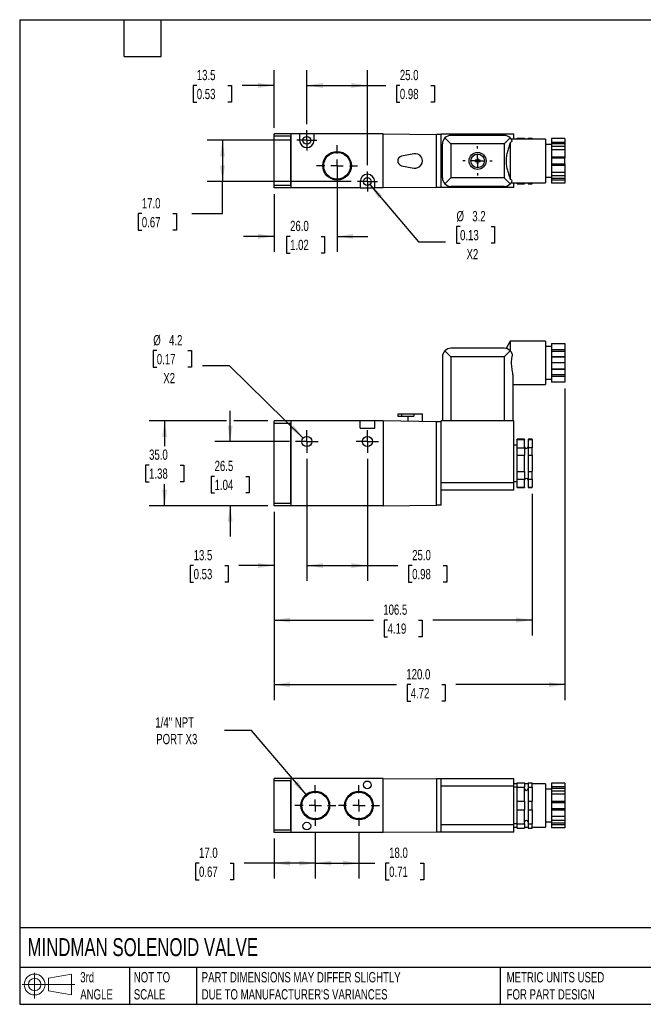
# Model space of a CAD drawing. Header units: millimetres. Extents: x 13 to 546, y 13 to 419.
# Tile 1 of 2: x 13 to 270, y 13 to 419. Entities that reach past the tile are written whole.
import ezdxf

# ---------------------------------------------------------------- set-up
doc = ezdxf.new("R2010")
doc.units = ezdxf.units.MM
doc.header["$LTSCALE"] = 2
doc.linetypes.add('SLD-Center', pattern=[19.05, 15.24, -1.27, 1.27, -1.27])
doc.linetypes.add('SLD-Solid', pattern=[0])
doc.layers.add('CENTER', color=40, linetype='SLD-Center')
doc.layers.add('SLD-DEFPOINTS', color=7, linetype='Continuous')
doc.layers.add('DIMENSIONS', color=140, linetype='SLD-Solid', lineweight=25)
doc.layers.add('TEXT', color=140, linetype='SLD-Solid', lineweight=25)
doc.styles.add('SLDTEXTSTYLE0', font='TXT', dxfattribs={"width": 0.7})
doc.dimstyles.new('SLDDIMSTYLE0', dxfattribs={"dimtxt": 4.316016, "dimasz": 6.604, "dimexe": 0, "dimexo": 0.0625, "dimgap": 1.079004, "dimtad": 0, "dimtih": 1, "dimtoh": 1, "dimdec": 1, "dimrnd": 1e-09, "dimzin": 12, "dimdsep": 46, "dimtxsty": 'SLDTEXTSTYLE0', "dimsah": 1, "dimcen": 0.09, "dimadec": 0, "dimazin": 3, "dimtfac": 1, "dimtdec": 1, "dimtmove": 0, "dimatfit": 0, "dimfxl": 0, "dimfrac": 2, "dimtolj": 1, "dimtzin": 12, "dimarcsym": 0})
doc.dimstyles.new('SLDDIMSTYLE1', dxfattribs={"dimtxt": 4.316016, "dimasz": 6.604, "dimexe": 0, "dimexo": 0.0625, "dimgap": 1.079004, "dimtad": 0, "dimtih": 1, "dimtoh": 1, "dimdec": 1, "dimrnd": 1e-09, "dimzin": 4, "dimdsep": 46, "dimtxsty": 'SLDTEXTSTYLE0', "dimsah": 1, "dimcen": 0.09, "dimadec": 0, "dimazin": 1, "dimtfac": 1, "dimtdec": 1, "dimtofl": 0, "dimtmove": 0, "dimatfit": 3, "dimfxl": 0, "dimfrac": 2, "dimtolj": 1, "dimtzin": 12, "dimarcsym": 0})
doc.dimstyles.new('SLDDIMSTYLE2', dxfattribs={"dimtxt": 4.316016, "dimasz": 6.604, "dimexe": 0, "dimexo": 0.0625, "dimgap": 1.079004, "dimtad": 0, "dimtih": 1, "dimtoh": 1, "dimdec": 1, "dimrnd": 1e-09, "dimzin": 12, "dimdsep": 46, "dimtxsty": 'SLDTEXTSTYLE0', "dimsah": 1, "dimcen": 0, "dimadec": 0, "dimazin": 3, "dimtfac": 1, "dimtdec": 1, "dimtofl": 0, "dimtmove": 0, "dimatfit": 3, "dimfxl": 0, "dimfrac": 2, "dimtolj": 1, "dimtzin": 12, "dimarcsym": 0})
doc.dimstyles.new('SLDDIMSTYLE3', dxfattribs={"dimtxt": 4.316016, "dimasz": 6.604, "dimexe": 0, "dimexo": 0.0625, "dimgap": 1.079004, "dimtad": 0, "dimtih": 1, "dimtoh": 1, "dimdec": 1, "dimrnd": 1e-09, "dimzin": 12, "dimdsep": 46, "dimtxsty": 'SLDTEXTSTYLE0', "dimsah": 1, "dimcen": 0.09, "dimadec": 0, "dimazin": 3, "dimtfac": 1, "dimtdec": 1, "dimtofl": 0, "dimtmove": 0, "dimatfit": 3, "dimfxl": 0, "dimfrac": 2, "dimtolj": 1, "dimtzin": 12, "dimarcsym": 0})
doc.dimstyles.new('SLDDIMSTYLE4', dxfattribs={"dimtxt": 4.316016, "dimasz": 6.604, "dimexe": 0, "dimexo": 0.0625, "dimgap": 1.079004, "dimtad": 0, "dimtih": 1, "dimtoh": 1, "dimdec": 1, "dimrnd": 1e-09, "dimzin": 4, "dimdsep": 46, "dimtxsty": 'SLDTEXTSTYLE0', "dimsah": 1, "dimcen": 0.09, "dimadec": 0, "dimazin": 1, "dimtfac": 1, "dimtdec": 1, "dimtmove": 0, "dimatfit": 0, "dimfxl": 0, "dimfrac": 2, "dimtolj": 1, "dimtzin": 12, "dimarcsym": 0})
doc.dimstyles.new('SLDDIMSTYLE5', dxfattribs={"dimtxt": 4.316016, "dimasz": 6.604, "dimexe": 0, "dimexo": 0.0625, "dimgap": 1.079004, "dimtad": 0, "dimtih": 1, "dimtoh": 1, "dimdec": 1, "dimrnd": 1e-09, "dimzin": 12, "dimdsep": 46, "dimtxsty": 'SLDTEXTSTYLE0', "dimsah": 1, "dimcen": 0, "dimadec": 0, "dimazin": 3, "dimtfac": 1, "dimtdec": 1, "dimtofl": 0, "dimtmove": 0, "dimatfit": 3, "dimfxl": 0, "dimfrac": 2, "dimtolj": 1, "dimtzin": 12, "dimarcsym": 0})

# ---------------------------------------------------------------- blocks, each defined once
blk = doc.blocks.new('Block11')
at = {"color": 7, "linetype": 'SLD-Solid', "lineweight": 18}
for p, q in [((5.18, 10.62), (5.18, 0)), ((10.96, 8.33), (20.35, 10.06)), ((10.96, 3.19), (10.96, 8.33)), ((20.35, 10.06), (20.35, 1.46)), ((0, 5.76), (21.75, 5.76)), ((10.96, 3.19), (20.35, 1.46))]:
    blk.add_line(p, q, dxfattribs=at)
for radius in [4.3, 2.57]:
    blk.add_circle((5.18, 5.76), radius, dxfattribs=at)
blk = doc.blocks.new('Block12')
at = {"layer": 'SLD-DEFPOINTS'}
blk.add_blockref('Block11', (0, 0), dxfattribs=at)
blk = doc.blocks.new('_D')
at = {"layer": 'DIMENSIONS'}
for p, q in [((131.23, 237.79), (131.23, 187.45)), ((117.73, 215.93), (117.73, 187.45)), ((84.5, 193.8), (83.05, 193.8)), ((83.05, 193.8), (83.05, 186.94)), ((97.32, 193.8), (98.77, 193.8)), ((98.77, 193.8), (98.77, 186.94)), ((117.73, 193.8), (103.17, 193.8)), ((131.23, 193.8), (143.93, 193.8)), ((83.05, 186.94), (84.5, 186.94)), ((98.77, 186.94), (97.32, 186.94))]:
    blk.add_line(p, q, dxfattribs=at)
for points in [[(117.73, 193.8), (111.13, 194.81), (111.13, 192.78)], [(131.23, 193.8), (137.84, 192.78), (137.84, 194.81)]]:
    blk.add_solid(points, dxfattribs=at)
at = {"layer": 'DIMENSIONS', "char_height": 4.233, "attachment_point": 1, "style": 'SLDTEXTSTYLE0'}
for s, insert in [('13.5', (84.5, 200.22)), ('0.53', (84.5, 192.4))]:
    blk.add_mtext(s, dxfattribs=dict(at, insert=insert))
blk = doc.blocks.new('_D_1')
at = {"layer": 'DIMENSIONS'}
for p, q in [((131.23, 237.79), (131.23, 187.45)), ((156.23, 237.79), (156.23, 187.45)), ((131.23, 193.8), (156.23, 193.8)), ((156.23, 193.8), (168.86, 193.8)), ((174.71, 193.8), (173.26, 193.8)), ((173.26, 193.8), (173.26, 186.94)), ((187.53, 193.8), (188.98, 193.8)), ((188.98, 193.8), (188.98, 186.94)), ((173.26, 186.94), (174.71, 186.94)), ((188.98, 186.94), (187.53, 186.94))]:
    blk.add_line(p, q, dxfattribs=at)
for points in [[(131.23, 193.8), (137.84, 192.78), (137.84, 194.81)], [(156.23, 193.8), (149.63, 194.81), (149.63, 192.78)]]:
    blk.add_solid(points, dxfattribs=at)
at = {"layer": 'DIMENSIONS', "char_height": 4.233, "attachment_point": 1, "style": 'SLDTEXTSTYLE0'}
for s, insert in [('25.0', (174.71, 200.22)), ('0.98', (174.71, 192.4))]:
    blk.add_mtext(s, dxfattribs=dict(at, insert=insert))
blk = doc.blocks.new('_D_2')
at = {"layer": 'DIMENSIONS'}
for p, q in [((69.31, 282.51), (67.86, 282.51)), ((67.86, 282.51), (67.86, 275.65)), ((82.13, 282.51), (83.58, 282.51)), ((83.58, 282.51), (83.58, 275.65)), ((67.86, 275.65), (69.31, 275.65)), ((83.58, 275.65), (82.13, 275.65)), ((99.32, 276.24), (88.21, 276.24)), ((129.73, 246.44), (99.32, 276.24))]:
    blk.add_line(p, q, dxfattribs=at)
blk.add_solid([(129.73, 246.44), (125.73, 251.79), (124.3, 250.33)], dxfattribs=at)
at = {"layer": 'DIMENSIONS', "char_height": 4.233, "attachment_point": 1, "style": 'SLDTEXTSTYLE0'}
for s, insert in [('%%c', (67.84, 288.93)), ('4.2', (74.36, 288.93)), ('0.17', (69.31, 281.1)), ('X2', (71.99, 273.28))]:
    blk.add_mtext(s, dxfattribs=dict(at, insert=insert))
blk = doc.blocks.new('_D_3')
at = {"layer": 'DIMENSIONS'}
for p, q in [((99.56, 244.97), (99.56, 257.67)), ((124.05, 244.97), (93.21, 244.97)), ((93.15, 230.61), (91.7, 230.61)), ((91.7, 230.61), (91.7, 223.75)), ((105.98, 230.61), (107.42, 230.61)), ((107.42, 230.61), (107.42, 223.75)), ((91.7, 223.75), (93.15, 223.75)), ((107.42, 223.75), (105.98, 223.75)), ((115.19, 218.47), (93.21, 218.47)), ((99.56, 218.47), (99.56, 205.77))]:
    blk.add_line(p, q, dxfattribs=at)
for points in [[(99.56, 244.97), (100.58, 251.57), (98.55, 251.57)], [(99.56, 218.47), (98.55, 211.86), (100.58, 211.86)]]:
    blk.add_solid(points, dxfattribs=at)
at = {"layer": 'DIMENSIONS', "char_height": 4.233, "attachment_point": 1, "style": 'SLDTEXTSTYLE0'}
for s, insert in [('26.5', (93.15, 237.04)), ('1.04', (93.15, 229.21))]:
    blk.add_mtext(s, dxfattribs=dict(at, insert=insert))
blk = doc.blocks.new('_D_4')
at = {"layer": 'DIMENSIONS'}
for p, q in [((237.73, 266.93), (237.73, 138.29)), ((117.73, 215.93), (117.73, 138.29)), ((117.73, 144.64), (168.25, 144.64)), ((174.1, 144.64), (172.65, 144.64)), ((172.65, 144.64), (172.65, 137.78)), ((186.92, 144.64), (188.37, 144.64)), ((188.37, 144.64), (188.37, 137.78)), ((237.73, 144.64), (192.77, 144.64)), ((172.65, 137.78), (174.1, 137.78)), ((188.37, 137.78), (186.92, 137.78))]:
    blk.add_line(p, q, dxfattribs=at)
for points in [[(117.73, 144.64), (124.34, 143.62), (124.34, 145.66)], [(237.73, 144.64), (231.13, 145.66), (231.13, 143.62)]]:
    blk.add_solid(points, dxfattribs=at)
at = {"layer": 'DIMENSIONS', "char_height": 4.233, "attachment_point": 1, "style": 'SLDTEXTSTYLE0'}
for s, insert in [('120.0', (172.3, 151.06)), ('4.72', (174.1, 143.24))]:
    blk.add_mtext(s, dxfattribs=dict(at, insert=insert))
blk = doc.blocks.new('_D_5')
at = {"layer": 'DIMENSIONS'}
for p, q in [((98.04, 253.47), (66.17, 253.47)), ((72.52, 253.47), (72.52, 243.09)), ((115.19, 253.47), (101.09, 253.47)), ((66.11, 235.26), (64.66, 235.26)), ((64.66, 235.26), (64.66, 228.4)), ((78.94, 235.26), (80.39, 235.26)), ((80.39, 235.26), (80.39, 228.4)), ((64.66, 228.4), (66.11, 228.4)), ((80.39, 228.4), (78.94, 228.4)), ((72.52, 218.47), (72.52, 227.44)), ((115.19, 218.47), (66.17, 218.47))]:
    blk.add_line(p, q, dxfattribs=at)
for points in [[(72.52, 253.47), (71.51, 246.86), (73.54, 246.86)], [(72.52, 218.47), (73.54, 225.07), (71.51, 225.07)]]:
    blk.add_solid(points, dxfattribs=at)
at = {"layer": 'DIMENSIONS', "char_height": 4.233, "attachment_point": 1, "style": 'SLDTEXTSTYLE0'}
for s, insert in [('35.0', (66.11, 241.69)), ('1.38', (66.11, 233.86))]:
    blk.add_mtext(s, dxfattribs=dict(at, insert=insert))
blk = doc.blocks.new('_D_6')
at = {"layer": 'DIMENSIONS'}
for p, q in [((224.23, 223.43), (224.23, 164.94)), ((117.73, 215.93), (117.73, 164.94)), ((117.73, 171.29), (158.72, 171.29)), ((164.57, 171.29), (163.12, 171.29)), ((163.12, 171.29), (163.12, 164.43)), ((177.39, 171.29), (178.84, 171.29)), ((178.84, 171.29), (178.84, 164.43)), ((224.23, 171.29), (183.24, 171.29)), ((163.12, 164.43), (164.57, 164.43)), ((178.84, 164.43), (177.39, 164.43))]:
    blk.add_line(p, q, dxfattribs=at)
for points in [[(117.73, 171.29), (124.34, 170.27), (124.34, 172.3)], [(224.23, 171.29), (217.63, 172.3), (217.63, 170.27)]]:
    blk.add_solid(points, dxfattribs=at)
at = {"layer": 'DIMENSIONS', "char_height": 4.233, "attachment_point": 1, "style": 'SLDTEXTSTYLE0'}
for s, insert in [('106.5', (162.77, 177.71)), ('4.19', (164.57, 169.89))]:
    blk.add_mtext(s, dxfattribs=dict(at, insert=insert))
blk = doc.blocks.new('SW_CENTERMARKSYMBOL_0')
at = {"layer": 'CENTER', "color": 0}
for p, q in [((0, 2.54), (0, 4.64)), ((-2.54, 0), (-4.64, 0)), ((0, 0), (-2.54, 0)), ((0, 0), (0, 2.54)), ((0, 0), (0, -2.54)), ((0, 0), (2.54, 0)), ((2.54, 0), (4.64, 0)), ((0, -2.54), (0, -4.64))]:
    blk.add_line(p, q, dxfattribs=at)
blk = doc.blocks.new('SW_CENTERMARKSYMBOL_1')
at = {"layer": 'CENTER', "color": 0}
for p, q in [((0, 2.54), (0, 4.64)), ((-2.54, 0), (-4.64, 0)), ((0, 0), (-2.54, 0)), ((0, 0), (0, 2.54)), ((0, 0), (0, -2.54)), ((0, 0), (2.54, 0)), ((2.54, 0), (4.64, 0)), ((0, -2.54), (0, -4.64))]:
    blk.add_line(p, q, dxfattribs=at)
blk = doc.blocks.new('_D_10')
at = {"layer": 'DIMENSIONS'}
for p, q in [((117.73, 374.5), (117.73, 398.31)), ((131.23, 375.99), (131.23, 398.31)), ((85.8, 391.96), (84.35, 391.96)), ((84.35, 391.96), (84.35, 385.1)), ((98.62, 391.96), (100.07, 391.96)), ((100.07, 391.96), (100.07, 385.1)), ((117.73, 391.96), (104.47, 391.96)), ((131.23, 391.96), (143.93, 391.96)), ((84.35, 385.1), (85.8, 385.1)), ((100.07, 385.1), (98.62, 385.1))]:
    blk.add_line(p, q, dxfattribs=at)
for points in [[(117.73, 391.96), (111.13, 392.97), (111.13, 390.94)], [(131.23, 391.96), (137.84, 390.94), (137.84, 392.97)]]:
    blk.add_solid(points, dxfattribs=at)
at = {"layer": 'DIMENSIONS', "char_height": 4.233, "attachment_point": 1, "style": 'SLDTEXTSTYLE0'}
for s, insert in [('13.5', (85.8, 398.38)), ('0.53', (85.8, 390.55))]:
    blk.add_mtext(s, dxfattribs=dict(at, insert=insert))
blk = doc.blocks.new('_D_11')
at = {"layer": 'DIMENSIONS'}
for p, q in [((131.23, 375.99), (131.23, 398.31)), ((156.23, 358.99), (156.23, 398.31)), ((131.23, 391.96), (156.23, 391.96)), ((156.23, 391.96), (163.78, 391.96)), ((169.63, 391.96), (168.18, 391.96)), ((168.18, 391.96), (168.18, 385.1)), ((182.46, 391.96), (183.9, 391.96)), ((183.9, 391.96), (183.9, 385.1)), ((168.18, 385.1), (169.63, 385.1)), ((183.9, 385.1), (182.46, 385.1))]:
    blk.add_line(p, q, dxfattribs=at)
for points in [[(131.23, 391.96), (137.84, 390.94), (137.84, 392.97)], [(156.23, 391.96), (149.63, 392.97), (149.63, 390.94)]]:
    blk.add_solid(points, dxfattribs=at)
at = {"layer": 'DIMENSIONS', "char_height": 4.233, "attachment_point": 1, "style": 'SLDTEXTSTYLE0'}
for s, insert in [('25.0', (169.63, 398.38)), ('0.98', (169.63, 390.55))]:
    blk.add_mtext(s, dxfattribs=dict(at, insert=insert))
blk = doc.blocks.new('_D_12')
at = {"layer": 'DIMENSIONS'}
for p, q in [((124.55, 369.31), (90.06, 369.31)), ((96.41, 369.31), (96.41, 352.31)), ((149.55, 352.31), (90.06, 352.31)), ((96.41, 339.04), (96.41, 352.31)), ((63.11, 339.04), (61.66, 339.04)), ((61.66, 339.04), (61.66, 332.18)), ((75.93, 339.04), (77.38, 339.04)), ((77.38, 339.04), (77.38, 332.18)), ((83.71, 339.04), (96.41, 339.04)), ((61.66, 332.18), (63.11, 332.18)), ((77.38, 332.18), (75.93, 332.18))]:
    blk.add_line(p, q, dxfattribs=at)
for points in [[(96.41, 369.31), (95.4, 362.7), (97.43, 362.7)], [(96.41, 352.31), (97.43, 358.91), (95.4, 358.91)]]:
    blk.add_solid(points, dxfattribs=at)
at = {"layer": 'DIMENSIONS', "char_height": 4.233, "attachment_point": 1, "style": 'SLDTEXTSTYLE0'}
for s, insert in [('17.0', (63.11, 345.46)), ('0.67', (63.11, 337.63))]:
    blk.add_mtext(s, dxfattribs=dict(at, insert=insert))
blk = doc.blocks.new('_D_13')
at = {"layer": 'DIMENSIONS'}
for p, q in [((157.27, 351.08), (177.29, 327.42)), ((194.48, 333.69), (193.03, 333.69)), ((193.03, 333.69), (193.03, 326.83)), ((207.31, 333.69), (208.75, 333.69)), ((208.75, 333.69), (208.75, 326.83)), ((177.29, 327.42), (188.41, 327.42)), ((193.03, 326.83), (194.48, 326.83)), ((208.75, 326.83), (207.31, 326.83))]:
    blk.add_line(p, q, dxfattribs=at)
blk.add_solid([(157.27, 351.08), (160.76, 345.39), (162.31, 346.7)], dxfattribs=at)
at = {"layer": 'DIMENSIONS', "char_height": 4.233, "attachment_point": 1, "style": 'SLDTEXTSTYLE0'}
for s, insert in [('%%c', (193.02, 340.12)), ('3.2', (199.53, 340.12)), ('0.13', (194.48, 332.29)), ('X2', (197.16, 324.46))]:
    blk.add_mtext(s, dxfattribs=dict(at, insert=insert))
blk = doc.blocks.new('_D_14')
at = {"layer": 'DIMENSIONS'}
for p, q in [((143.73, 356.27), (143.73, 323.31)), ((117.73, 347.12), (117.73, 323.31)), ((117.73, 329.66), (105.03, 329.66)), ((124.32, 329.66), (122.87, 329.66)), ((122.87, 329.66), (122.87, 322.8)), ((137.14, 329.66), (138.59, 329.66)), ((138.59, 329.66), (138.59, 322.8)), ((143.73, 329.66), (156.43, 329.66)), ((122.87, 322.8), (124.32, 322.8)), ((138.59, 322.8), (137.14, 322.8))]:
    blk.add_line(p, q, dxfattribs=at)
for points in [[(117.73, 329.66), (111.13, 330.67), (111.13, 328.64)], [(143.73, 329.66), (150.34, 328.64), (150.34, 330.67)]]:
    blk.add_solid(points, dxfattribs=at)
at = {"layer": 'DIMENSIONS', "char_height": 4.233, "attachment_point": 1, "style": 'SLDTEXTSTYLE0'}
for s, insert in [('26.0', (124.32, 336.08)), ('1.02', (124.32, 328.25))]:
    blk.add_mtext(s, dxfattribs=dict(at, insert=insert))
blk = doc.blocks.new('SW_CENTERMARKSYMBOL_4')
at = {"layer": 'CENTER', "color": 0}
for p, q in [((0, 5.08), (0, 6.04)), ((-5.08, 0), (-6.04, 0)), ((0, 0), (-2.54, 0)), ((0, 0), (0, 2.54)), ((0, 0), (0, -2.54)), ((0, 0), (2.54, 0)), ((5.08, 0), (6.04, 0)), ((0, -5.08), (0, -6.04))]:
    blk.add_line(p, q, dxfattribs=at)
blk = doc.blocks.new('SW_CENTERMARKSYMBOL_5')
at = {"layer": 'CENTER', "color": 0}
for p, q in [((0, 2.54), (0, 4.14)), ((-2.54, 0), (-4.14, 0)), ((0, 0), (-2.54, 0)), ((0, 0), (0, 2.54)), ((0, 0), (0, -2.54)), ((0, 0), (2.54, 0)), ((2.54, 0), (4.14, 0)), ((0, -2.54), (0, -4.14))]:
    blk.add_line(p, q, dxfattribs=at)
blk = doc.blocks.new('SW_CENTERMARKSYMBOL_6')
at = {"layer": 'CENTER', "color": 0}
for p, q in [((0, 2.54), (0, 4.14)), ((-2.54, 0), (-4.14, 0)), ((0, 0), (-2.54, 0)), ((0, 0), (0, 2.54)), ((0, 0), (0, -2.54)), ((0, 0), (2.54, 0)), ((2.54, 0), (4.14, 0)), ((0, -2.54), (0, -4.14))]:
    blk.add_line(p, q, dxfattribs=at)
blk = doc.blocks.new('SW_CENTERMARKSYMBOL_7')
at = {"layer": 'CENTER', "color": 0}
for p, q in [((0, 5.08), (0, 8.45)), ((-5.08, 0), (-8.45, 0)), ((0, 0), (-2.54, 0)), ((0, 0), (0, 2.54)), ((0, 0), (0, -2.54)), ((0, 0), (2.54, 0)), ((5.08, 0), (8.45, 0)), ((0, -5.08), (0, -8.45))]:
    blk.add_line(p, q, dxfattribs=at)
blk = doc.blocks.new('_D_15')
at = {"layer": 'DIMENSIONS'}
for p, q in [((134.73, 83.77), (134.73, 64.6)), ((117.73, 81.07), (117.73, 64.6)), ((86.72, 70.95), (85.27, 70.95)), ((85.27, 70.95), (85.27, 64.09)), ((99.55, 70.95), (101, 70.95)), ((101, 70.95), (101, 64.09)), ((117.73, 70.95), (105.4, 70.95)), ((134.73, 70.95), (117.73, 70.95)), ((85.27, 64.09), (86.72, 64.09)), ((101, 64.09), (99.55, 64.09))]:
    blk.add_line(p, q, dxfattribs=at)
for points in [[(117.73, 70.95), (124.34, 69.93), (124.34, 71.96)], [(134.73, 70.95), (128.13, 71.96), (128.13, 69.93)]]:
    blk.add_solid(points, dxfattribs=at)
at = {"layer": 'DIMENSIONS', "char_height": 4.233, "attachment_point": 1, "style": 'SLDTEXTSTYLE0'}
for s, insert in [('17.0', (86.72, 77.37)), ('0.67', (86.72, 69.54))]:
    blk.add_mtext(s, dxfattribs=dict(at, insert=insert))
blk = doc.blocks.new('_D_16')
at = {"layer": 'DIMENSIONS'}
for p, q in [((134.73, 83.77), (134.73, 64.6)), ((152.73, 83.77), (152.73, 64.6)), ((134.73, 70.95), (152.73, 70.95)), ((152.73, 70.95), (159.35, 70.95)), ((165.2, 70.95), (163.75, 70.95)), ((163.75, 70.95), (163.75, 64.09)), ((178.02, 70.95), (179.47, 70.95)), ((179.47, 70.95), (179.47, 64.09)), ((163.75, 64.09), (165.2, 64.09)), ((179.47, 64.09), (178.02, 64.09))]:
    blk.add_line(p, q, dxfattribs=at)
for points in [[(134.73, 70.95), (141.34, 69.93), (141.34, 71.96)], [(152.73, 70.95), (146.13, 71.96), (146.13, 69.93)]]:
    blk.add_solid(points, dxfattribs=at)
at = {"layer": 'DIMENSIONS', "char_height": 4.233, "attachment_point": 1, "style": 'SLDTEXTSTYLE0'}
for s, insert in [('18.0', (165.2, 77.37)), ('0.71', (165.2, 69.54))]:
    blk.add_mtext(s, dxfattribs=dict(at, insert=insert))
blk = doc.blocks.new('_D_17')
at = {"layer": 'DIMENSIONS'}
for p, q in [((108.42, 125.7), (97.31, 125.7)), ((130.9, 99.27), (108.42, 125.7))]:
    blk.add_line(p, q, dxfattribs=at)
blk.add_solid([(130.9, 99.27), (127.4, 104.96), (125.85, 103.64)], dxfattribs=at)
at = {"layer": 'DIMENSIONS', "char_height": 4.233, "attachment_point": 1, "style": 'SLDTEXTSTYLE0'}
for s, insert in [('1/4" NPT', (68.71, 131.16)), ('PORT X3', (69.07, 124.3))]:
    blk.add_mtext(s, dxfattribs=dict(at, insert=insert))
blk = doc.blocks.new('SW_CENTERMARKSYMBOL_8')
at = {"layer": 'CENTER', "color": 0}
for p, q in [((0, 5.08), (0, 8.45)), ((-5.08, 0), (-8.45, 0)), ((0, 0), (-2.54, 0)), ((0, 0), (0, 2.54)), ((0, 0), (0, -2.54)), ((0, 0), (2.54, 0)), ((5.08, 0), (8.45, 0)), ((0, -5.08), (0, -8.45))]:
    blk.add_line(p, q, dxfattribs=at)
blk = doc.blocks.new('SW_CENTERMARKSYMBOL_9')
at = {"layer": 'CENTER', "color": 0}
for p, q in [((0, 5.08), (0, 8.45)), ((-5.08, 0), (-8.45, 0)), ((0, 0), (-2.54, 0)), ((0, 0), (0, 2.54)), ((0, 0), (0, -2.54)), ((0, 0), (2.54, 0)), ((5.08, 0), (8.45, 0)), ((0, -5.08), (0, -8.45))]:
    blk.add_line(p, q, dxfattribs=at)

msp = doc.modelspace()

# ---------------------------------------------------------------- linework, layer by layer
for p, q in [((124.63, 371.96), (117.73, 371.96)), ((117.73, 370.96), (117.73, 371.96)), ((124.63, 370.96), (117.73, 370.96)), ((117.73, 350.66), (117.73, 370.96)), ((124.63, 371.96), (124.63, 371.91)), ((124.63, 371.91), (124.73, 371.91)), ((124.73, 371.27), (124.63, 371.27)), ((124.63, 371.27), (124.63, 370.96)), ((124.63, 350.66), (124.63, 370.96)), ((124.73, 349.66), (124.73, 371.96)), ((128.23, 371.96), (124.73, 371.96)), ((128.23, 371.96), (128.23, 369.31)), ((134.23, 371.96), (128.23, 371.96)), ((134.23, 369.31), (134.23, 371.96)), ((162.73, 371.96), (134.23, 371.96)), ((162.73, 349.66), (162.73, 371.96)), ((162.73, 371.96), (184.73, 371.76)), ((184.73, 349.86), (184.73, 371.76)), ((186.73, 371.76), (184.73, 371.76)), ((216.73, 371.81), (186.73, 371.81)), ((186.73, 349.81), (186.73, 371.81)), ((188.26, 370.28), (190.73, 367.81)), ((212.73, 371.31), (190.73, 371.31)), ((212.73, 367.81), (215.21, 370.28)), ((216.73, 369.81), (216.73, 371.81)), ((218.03, 370.22), (221.08, 370.22)), ((218.03, 369.81), (218.03, 370.22)), ((221.08, 370.22), (221.08, 369.81)), ((222.58, 370.22), (224.23, 370.22)), ((222.58, 370.22), (222.58, 369.81)), ((224.23, 369.81), (224.23, 370.22)), ((237.73, 370.04), (232.23, 370.04)), ((232.23, 370.04), (232.23, 368.61)), ((237.73, 370.04), (237.73, 368.61)), ((187.23, 353.81), (187.23, 367.81)), ((190.73, 367.81), (190.73, 353.81)), ((212.73, 367.81), (190.73, 367.81)), ((212.73, 367.81), (212.73, 353.81)), ((215.23, 368.32), (215.23, 353.29)), ((229.73, 369.81), (215.62, 369.81)), ((229.73, 369.81), (229.73, 351.81)), ((232.23, 367.56), (229.73, 367.56)), ((232.23, 368.61), (237.73, 368.61)), ((232.23, 368.61), (232.23, 367.93)), ((232.23, 367.93), (237.73, 367.93)), ((232.23, 367.93), (232.23, 366.86)), ((232.23, 366.86), (237.73, 366.86)), ((232.23, 366.86), (232.23, 365.42)), ((237.73, 368.61), (237.73, 367.93)), ((237.73, 367.93), (237.73, 366.86)), ((237.73, 366.86), (237.73, 365.42)), ((175.35, 363.75), (170.35, 362.77)), ((201.98, 361.81), (201.48, 361.81)), ((201.48, 361.81), (201.48, 361.06)), ((201.98, 361.06), (201.98, 361.81)), ((237.73, 365.42), (232.23, 365.42)), ((232.23, 365.42), (232.23, 362.56)), ((232.23, 362.56), (237.73, 362.56)), ((232.23, 362.56), (232.23, 362.06)), ((232.23, 362.06), (237.73, 362.06)), ((232.23, 362.06), (232.23, 359.56)), ((237.73, 365.42), (237.73, 362.56)), ((237.73, 362.56), (237.73, 362.06)), ((237.73, 359.56), (237.73, 362.06)), ((170.35, 358.84), (175.35, 357.86)), ((201.48, 361.06), (200.73, 361.06)), ((200.73, 361.06), (200.73, 360.56)), ((200.73, 360.56), (201.48, 360.56)), ((201.48, 360.56), (201.48, 359.81)), ((201.48, 359.81), (201.98, 359.81)), ((202.73, 361.06), (201.98, 361.06)), ((201.98, 359.81), (201.98, 360.56)), ((201.98, 360.56), (202.73, 360.56)), ((202.73, 360.56), (202.73, 361.06)), ((232.23, 359.56), (237.73, 359.56)), ((232.23, 359.56), (232.23, 359.06)), ((232.23, 359.06), (237.73, 359.06)), ((232.23, 359.06), (232.23, 356.19)), ((237.73, 359.56), (237.73, 359.06)), ((237.73, 359.06), (237.73, 356.19)), ((190.73, 353.81), (188.26, 351.33)), ((212.73, 353.81), (190.73, 353.81)), ((215.21, 351.33), (212.73, 353.81)), ((229.73, 354.06), (232.23, 354.06)), ((232.23, 356.19), (237.73, 356.19)), ((232.23, 356.19), (232.23, 354.75)), ((232.23, 354.75), (237.73, 354.75)), ((232.23, 354.75), (232.23, 353.68)), ((232.23, 353.68), (237.73, 353.68)), ((232.23, 353.68), (232.23, 353)), ((237.73, 356.19), (237.73, 354.75)), ((237.73, 354.75), (237.73, 353.68)), ((237.73, 353.68), (237.73, 353)), ((124.63, 350.66), (117.73, 350.66)), ((117.73, 349.66), (117.73, 350.66)), ((124.63, 349.66), (117.73, 349.66)), ((124.63, 350.66), (124.63, 350.34)), ((124.63, 350.34), (124.73, 350.34)), ((124.73, 349.71), (124.63, 349.71)), ((124.63, 349.71), (124.63, 349.66)), ((153.23, 349.66), (124.73, 349.66)), ((153.23, 352.31), (153.23, 349.66)), ((153.23, 349.66), (159.23, 349.66)), ((159.23, 349.66), (159.23, 352.31)), ((162.73, 349.66), (159.23, 349.66)), ((184.73, 349.86), (162.73, 349.66)), ((186.73, 349.86), (184.73, 349.86)), ((216.73, 349.81), (186.73, 349.81)), ((212.73, 350.31), (190.73, 350.31)), ((215.62, 351.81), (229.73, 351.81)), ((216.73, 349.81), (216.73, 351.81)), ((218.03, 351.39), (218.03, 351.81)), ((218.03, 351.39), (221.08, 351.39)), ((218.03, 351.39), (221.08, 351.39)), ((221.08, 351.81), (221.08, 351.39)), ((222.58, 351.81), (222.58, 351.39)), ((222.58, 351.39), (224.23, 351.39)), ((222.58, 351.39), (224.23, 351.39)), ((224.23, 351.39), (224.23, 351.81)), ((232.23, 353), (237.73, 353)), ((232.23, 353), (232.23, 351.57)), ((237.73, 351.57), (232.23, 351.57)), ((237.73, 353), (237.73, 351.57)), ((215.23, 286.47), (213.46, 283.4)), ((229.73, 286.47), (215.23, 286.47)), ((215.23, 286.47), (215.23, 282.42)), ((229.73, 286.47), (229.73, 268.47)), ((232.23, 285.47), (237.73, 285.47)), ((232.23, 285.47), (232.23, 282.98)), ((237.73, 285.47), (237.73, 282.98)), ((188.26, 282.44), (190.73, 279.97)), ((212.73, 283.47), (190.73, 283.47)), ((212.73, 279.97), (215.21, 282.44)), ((232.23, 284.22), (229.73, 284.22)), ((232.23, 282.98), (237.73, 282.98)), ((232.23, 282.98), (232.23, 282.3)), ((232.23, 282.3), (237.73, 282.3)), ((232.23, 282.3), (232.23, 280.14)), ((237.73, 282.98), (237.73, 282.3)), ((237.73, 282.3), (237.73, 280.14)), ((187.23, 279.97), (187.23, 253.47)), ((212.73, 279.97), (190.73, 279.97)), ((190.73, 279.97), (190.73, 253.47)), ((212.73, 279.97), (212.73, 253.47)), ((232.23, 280.14), (237.73, 280.14)), ((232.23, 280.14), (232.23, 279.95)), ((232.23, 279.95), (232.23, 277.47)), ((232.23, 279.95), (237.73, 279.95)), ((237.73, 277.47), (232.23, 277.47)), ((232.23, 277.47), (232.23, 274.98)), ((237.73, 280.14), (237.73, 279.95)), ((237.73, 279.95), (237.73, 277.47)), ((237.73, 277.47), (237.73, 274.98)), ((232.23, 274.98), (237.73, 274.98)), ((232.23, 274.98), (232.23, 274.8)), ((232.23, 274.8), (237.73, 274.8)), ((232.23, 274.8), (232.23, 272.64)), ((232.23, 272.64), (237.73, 272.64)), ((232.23, 272.64), (232.23, 271.95)), ((237.73, 274.98), (237.73, 274.8)), ((237.73, 274.8), (237.73, 272.64)), ((237.73, 272.64), (237.73, 271.95)), ((216.23, 271.81), (216.23, 253.47)), ((216.23, 268.47), (229.73, 268.47)), ((229.73, 270.72), (232.23, 270.72)), ((232.23, 271.95), (237.73, 271.95)), ((232.23, 271.95), (232.23, 269.47)), ((237.73, 269.47), (232.23, 269.47)), ((237.73, 271.95), (237.73, 269.47)), ((168.73, 256.47), (168.73, 255.47)), ((168.73, 256.47), (170.35, 256.47)), ((170.35, 256.47), (170.35, 255.47)), ((170.35, 256.47), (175.35, 256.47)), ((175.35, 256.47), (175.35, 255.47)), ((175.35, 256.47), (178.93, 256.47)), ((178.93, 253.25), (178.93, 256.47)), ((117.73, 252.47), (117.73, 253.47)), ((124.63, 253.47), (117.73, 253.47)), ((124.63, 252.47), (117.73, 252.47)), ((117.73, 219.47), (117.73, 252.47)), ((124.63, 253.47), (124.63, 253.42)), ((124.63, 253.42), (124.73, 253.42)), ((124.73, 252.78), (124.63, 252.78)), ((124.63, 252.78), (124.63, 252.47)), ((124.63, 219.47), (124.63, 252.47)), ((124.73, 218.47), (124.73, 253.47)), ((153.23, 253.47), (124.73, 253.47)), ((153.23, 250.47), (153.23, 253.47)), ((159.23, 253.47), (153.23, 253.47)), ((159.23, 250.47), (159.23, 253.47)), ((162.73, 253.47), (159.23, 253.47)), ((162.73, 253.47), (162.73, 218.47)), ((184.73, 253.17), (162.73, 253.47)), ((168.73, 255.47), (170.35, 255.47)), ((170.35, 255.47), (175.35, 255.47)), ((172.93, 255.47), (172.93, 253.33)), ((184.73, 218.77), (184.73, 253.17)), ((186.73, 253.17), (184.73, 253.17)), ((216.73, 253.47), (186.73, 253.47)), ((186.73, 227.97), (186.73, 253.47)), ((216.73, 227.97), (216.73, 253.47)), ((153.23, 250.47), (159.23, 250.47)), ((221.08, 245.97), (218.03, 245.97)), ((218.03, 245.81), (218.03, 245.97)), ((218.03, 245.81), (221.08, 245.81)), ((218.03, 242.44), (218.03, 245.81)), ((221.08, 245.97), (221.08, 245.81)), ((221.08, 242.44), (221.08, 245.81)), ((224.23, 245.97), (222.58, 245.97)), ((222.58, 245.97), (222.58, 245.81)), ((222.58, 245.81), (224.23, 245.81)), ((222.58, 245.81), (222.58, 242.44)), ((224.23, 245.81), (224.23, 245.97)), ((224.23, 245.81), (224.23, 242.44)), ((218.03, 243.47), (216.73, 243.47)), ((218.03, 242.44), (221.08, 242.44)), ((218.03, 239.33), (218.03, 242.44)), ((221.08, 242.44), (221.08, 239.33)), ((224.23, 242.44), (222.58, 242.44)), ((222.58, 242.44), (222.58, 239.33)), ((224.23, 239.33), (224.23, 242.44)), ((218.03, 232.6), (218.03, 239.33)), ((218.03, 239.33), (221.08, 239.33)), ((221.08, 232.6), (221.08, 239.33)), ((222.58, 239.33), (224.23, 239.33)), ((222.58, 239.33), (222.58, 232.6)), ((224.23, 239.33), (224.23, 232.6)), ((218.03, 229.49), (218.03, 232.6)), ((218.03, 232.6), (221.08, 232.6)), ((221.08, 232.6), (221.08, 229.49)), ((222.58, 232.6), (222.58, 229.49)), ((222.58, 232.6), (224.23, 232.6)), ((224.23, 229.49), (224.23, 232.6)), ((216.73, 227.97), (186.73, 227.97)), ((186.73, 227.42), (186.73, 227.97)), ((216.73, 228.47), (218.03, 228.47)), ((216.73, 224.97), (216.73, 227.97)), ((218.03, 229.49), (221.08, 229.49)), ((218.03, 226.13), (218.03, 229.49)), ((221.08, 226.13), (221.08, 229.49)), ((222.58, 229.49), (224.23, 229.49)), ((222.58, 229.49), (222.58, 226.13)), ((224.23, 229.49), (224.23, 226.13)), ((186.73, 218.77), (186.73, 227.42)), ((216.73, 224.97), (186.73, 224.97)), ((218.03, 226.13), (221.08, 226.13)), ((218.03, 225.97), (218.03, 226.13)), ((218.03, 225.97), (221.08, 225.97)), ((221.08, 226.13), (221.08, 225.97)), ((222.58, 226.13), (224.23, 226.13)), ((222.58, 226.13), (222.58, 225.97)), ((222.58, 225.97), (224.23, 225.97)), ((224.23, 225.97), (224.23, 226.13)), ((124.63, 219.47), (117.73, 219.47)), ((117.73, 218.47), (117.73, 219.47)), ((124.63, 219.47), (124.63, 219.16)), ((124.63, 218.47), (117.73, 218.47)), ((124.63, 219.16), (124.73, 219.16)), ((124.73, 218.52), (124.63, 218.52)), ((124.63, 218.52), (124.63, 218.47)), ((162.73, 218.47), (124.73, 218.47)), ((162.73, 218.47), (184.73, 218.77)), ((186.73, 218.77), (184.73, 218.77)), ((124.63, 105.91), (117.73, 105.91)), ((117.73, 104.91), (117.73, 105.91)), ((124.63, 105.91), (124.63, 105.86)), ((124.63, 105.86), (124.73, 105.86)), ((162.73, 105.91), (124.73, 105.91)), ((124.73, 83.61), (124.73, 105.91)), ((162.73, 83.61), (162.73, 105.91)), ((162.73, 105.91), (184.73, 105.71)), ((184.73, 105.71), (184.73, 83.81)), ((186.73, 105.71), (184.73, 105.71)), ((186.73, 105.71), (186.73, 105.76)), ((216.73, 105.76), (186.73, 105.76)), ((186.73, 83.81), (186.73, 105.71)), ((216.73, 102.76), (216.73, 105.76)), ((124.63, 104.91), (117.73, 104.91)), ((117.73, 84.61), (117.73, 104.91)), ((124.73, 105.23), (124.63, 105.23)), ((124.63, 105.23), (124.63, 104.91)), ((124.63, 84.61), (124.63, 104.91)), ((216.73, 102.76), (186.73, 102.76)), ((218.03, 103.76), (216.73, 103.76)), ((216.73, 86.76), (216.73, 102.76)), ((218.03, 102.26), (216.73, 102.26)), ((218.03, 104.18), (221.08, 104.18)), ((218.03, 102.39), (218.03, 104.18)), ((218.03, 102.39), (221.08, 102.39)), ((218.03, 96.56), (218.03, 102.39)), ((221.08, 104.18), (221.08, 102.39)), ((222.58, 103.76), (221.08, 103.76)), ((221.08, 96.56), (221.08, 102.39)), ((222.58, 104.18), (224.23, 104.18)), ((222.58, 104.18), (222.58, 102.39)), ((222.58, 102.39), (224.23, 102.39)), ((222.58, 102.39), (222.58, 96.56)), ((224.23, 102.39), (224.23, 104.18)), ((229.73, 103.76), (224.23, 103.76)), ((224.23, 102.39), (224.23, 96.56)), ((229.73, 103.76), (229.73, 85.76)), ((237.73, 104), (232.23, 104)), ((232.23, 104), (232.23, 102.57)), ((232.23, 102.57), (237.73, 102.57)), ((232.23, 102.57), (232.23, 101.88)), ((232.23, 101.88), (237.73, 101.88)), ((232.23, 101.88), (232.23, 100.82)), ((237.73, 104), (237.73, 102.57)), ((237.73, 102.57), (237.73, 101.88)), ((237.73, 101.88), (237.73, 100.82)), ((232.23, 101.51), (229.73, 101.51)), ((232.23, 100.82), (237.73, 100.82)), ((232.23, 100.82), (232.23, 99.38)), ((237.73, 99.38), (232.23, 99.38)), ((232.23, 99.38), (232.23, 96.51)), ((237.73, 100.82), (237.73, 99.38)), ((237.73, 99.38), (237.73, 96.51)), ((218.03, 96.56), (221.08, 96.56)), ((218.03, 92.97), (218.03, 96.56)), ((221.08, 96.56), (221.08, 92.97)), ((222.58, 96.56), (224.23, 96.56)), ((222.58, 96.56), (222.58, 92.97)), ((224.23, 92.97), (224.23, 96.56)), ((232.23, 96.51), (237.73, 96.51)), ((232.23, 96.51), (232.23, 96.01)), ((232.23, 96.01), (237.73, 96.01)), ((232.23, 96.01), (232.23, 93.51)), ((232.23, 93.51), (237.73, 93.51)), ((232.23, 93.51), (232.23, 93.01)), ((237.73, 96.51), (237.73, 96.01)), ((237.73, 96.01), (237.73, 93.51)), ((237.73, 93.51), (237.73, 93.01)), ((218.03, 92.97), (221.08, 92.97)), ((218.03, 87.14), (218.03, 92.97)), ((221.08, 87.14), (221.08, 92.97)), ((222.58, 92.97), (224.23, 92.97)), ((222.58, 92.97), (222.58, 87.14)), ((224.23, 92.97), (224.23, 87.14)), ((232.23, 93.01), (237.73, 93.01)), ((232.23, 93.01), (232.23, 90.15)), ((237.73, 90.15), (232.23, 90.15)), ((232.23, 90.15), (232.23, 88.71)), ((237.73, 93.01), (237.73, 90.15)), ((237.73, 90.15), (237.73, 88.71)), ((216.73, 86.76), (186.73, 86.76)), ((216.73, 87.26), (218.03, 87.26)), ((216.73, 83.76), (216.73, 86.76)), ((216.73, 85.76), (218.03, 85.76)), ((218.03, 87.14), (221.08, 87.14)), ((218.03, 85.35), (218.03, 87.14)), ((218.03, 85.35), (221.08, 85.35)), ((218.03, 85.35), (221.08, 85.35)), ((221.08, 87.14), (221.08, 85.35)), ((221.08, 85.76), (222.58, 85.76)), ((222.58, 87.14), (224.23, 87.14)), ((222.58, 87.14), (222.58, 85.35)), ((222.58, 85.35), (224.23, 85.35)), ((222.58, 85.35), (224.23, 85.35)), ((224.23, 85.35), (224.23, 87.14)), ((224.23, 85.76), (229.73, 85.76)), ((229.73, 88.01), (232.23, 88.01)), ((232.23, 88.71), (237.73, 88.71)), ((232.23, 88.71), (232.23, 87.64)), ((232.23, 87.64), (237.73, 87.64)), ((232.23, 87.64), (232.23, 86.96)), ((232.23, 86.96), (237.73, 86.96)), ((232.23, 86.96), (232.23, 85.53)), ((237.73, 85.53), (232.23, 85.53)), ((237.73, 88.71), (237.73, 87.64)), ((237.73, 87.64), (237.73, 86.96)), ((237.73, 86.96), (237.73, 85.53)), ((124.63, 84.61), (117.73, 84.61)), ((117.73, 83.61), (117.73, 84.61)), ((124.63, 83.61), (117.73, 83.61)), ((124.63, 84.61), (124.63, 84.3)), ((124.63, 84.3), (124.73, 84.3)), ((124.73, 83.66), (124.63, 83.66)), ((124.63, 83.66), (124.63, 83.61)), ((162.73, 83.61), (124.73, 83.61)), ((184.73, 83.81), (162.73, 83.61)), ((186.73, 83.81), (184.73, 83.81)), ((186.73, 83.76), (186.73, 83.81)), ((216.73, 83.76), (186.73, 83.76))]:
    msp.add_line(p, q)
for centre, radius in [((131.23, 369.31), 1.6), ((143.73, 358.81), 5.91), ((143.73, 358.81), 5.54), ((201.73, 360.81), 3.5), ((201.73, 360.81), 2.8), ((156.23, 352.31), 1.6), ((131.23, 244.97), 2.1), ((156.23, 244.97), 2.1), ((156.23, 103.26), 1.6), ((134.73, 94.76), 5.91), ((134.73, 94.76), 5.54), ((152.73, 94.76), 5.91), ((152.73, 94.76), 5.54), ((131.23, 86.26), 1.6)]:
    msp.add_circle(centre, radius)
for centre, radius, start, end in [((190.73, 367.81), 3.5, 135, 180), ((190.73, 367.81), 3.5, 90, 135), ((212.73, 367.81), 3.5, 45, 90), ((212.73, 367.81), 3.5, 20.1023, 45), ((131.23, 369.31), 3, 180, 0), ((170.73, 360.81), 2, 101.0875, 258.9125), ((175.93, 360.81), 3, 258.9125, 101.0875), ((156.23, 352.31), 3, 0, 180), ((190.73, 353.81), 3.5, 180, 225), ((190.73, 353.81), 3.5, 225, 270), ((212.73, 353.81), 3.5, 270, 315), ((212.73, 353.81), 3.5, 315, 339.8977), ((190.73, 279.97), 3.5, 135, 180), ((190.73, 279.97), 3.5, 90, 135), ((212.73, 279.97), 3.5, 45, 90), ((212.73, 279.97), 3.5, 20.1023, 45), ((221.83, 242.9), 0.75, 180, 0), ((221.83, 229.04), 0.75, 0, 180), ((221.83, 101.69), 0.75, 180, 0), ((221.83, 87.83), 0.75, 0, 180)]:
    msp.add_arc(centre, radius, start, end)
for points, knots in [([(215.23, 368.32), (215.02, 367.73), (214.8, 367.14), (214.4, 365.92), (214.21, 365.3), (213.95, 364.36), (213.87, 364.04), (213.73, 363.4), (213.67, 363.07), (213.51, 362.1), (213.46, 361.45), (213.46, 360.48), (213.47, 360.15), (213.52, 359.5), (213.57, 359.17), (213.72, 358.19), (213.87, 357.55), (214.21, 356.3), (214.4, 355.69), (214.8, 354.47), (215.02, 353.88), (215.23, 353.29)], [0, 0, 0, 0, 0.125, 0.125, 0.25, 0.25, 0.3125, 0.3125, 0.375, 0.375, 0.5, 0.5, 0.5625, 0.5625, 0.625, 0.625, 0.75, 0.75, 0.875, 0.875, 1, 1, 1, 1]), ([(216.02, 369.01), (215.93, 368.9), (215.82, 368.79), (215.56, 368.56), (215.41, 368.44), (215.23, 368.32)], [0, 0, 0, 0, 0.5, 0.5, 1, 1, 1, 1]), ([(215.23, 353.29), (215.41, 353.17), (215.56, 353.05), (215.82, 352.82), (215.93, 352.71), (216.02, 352.6)], [0, 0, 0, 0, 0.5, 0.5, 1, 1, 1, 1]), ([(216.02, 281.17), (215.89, 280.41), (215.75, 279.63), (215.63, 278.4), (215.61, 277.98), (215.6, 277.15), (215.62, 276.74), (215.69, 275.92), (215.74, 275.51), (215.86, 274.71), (215.92, 274.32), (216.05, 273.57), (216.11, 273.2), (216.2, 272.48), (216.23, 272.14), (216.23, 271.81)], [0, 0, 0, 0, 0.25, 0.25, 0.375, 0.375, 0.5, 0.5, 0.625, 0.625, 0.75, 0.75, 0.875, 0.875, 1, 1, 1, 1])]:
    msp.add_open_spline(points, degree=3, knots=knots)
at = {"layer": 'TEXT'}
for p, q in [((12.7, 419.1), (546.1, 419.1)), ((12.7, 419.1), (12.7, 12.7)), ((55.88, 403.86), (55.88, 419.1)), ((71.12, 403.86), (71.12, 419.1)), ((55.88, 403.86), (71.12, 403.86)), ((546.1, 44.25), (12.7, 44.25)), ((546.1, 27.94), (12.7, 27.94)), ((58.09, 27.94), (58.09, 12.7)), ((85.67, 27.94), (85.67, 12.7)), ((210.97, 27.94), (210.97, 12.7)), ((12.7, 12.7), (546.1, 12.7))]:
    msp.add_line(p, q, dxfattribs=at)

# ---------------------------------------------------------------- block references
at = {"layer": 'CENTER'}
for name, p in [('SW_CENTERMARKSYMBOL_6', (131.23, 369.31)), ('SW_CENTERMARKSYMBOL_7', (143.73, 358.81)), ('SW_CENTERMARKSYMBOL_4', (201.73, 360.81)), ('SW_CENTERMARKSYMBOL_5', (156.23, 352.31)), ('SW_CENTERMARKSYMBOL_1', (131.23, 244.97)), ('SW_CENTERMARKSYMBOL_0', (156.23, 244.97)), ('SW_CENTERMARKSYMBOL_9', (134.73, 94.76)), ('SW_CENTERMARKSYMBOL_8', (152.73, 94.76))]:
    msp.add_blockref(name, p, dxfattribs=at)
at = {"layer": 'SLD-DEFPOINTS'}
msp.add_blockref('Block12', (13.68, 15.11), dxfattribs=at)

# ---------------------------------------------------------------- texts
at = {"layer": 'TEXT', "attachment_point": 1, "style": 'SLDTEXTSTYLE0'}
for s, insert, char_height in [('MINDMAN SOLENOID VALVE', (15.93, 40), 7.4083), ('3rd^JANGLE', (37.7, 25.99), 4.233), ('NOT TO^JSCALE', (59.81, 25.99), 4.2333), ("PART DIMENSIONS MAY DIFFER SLIGHTLY ^JDUE TO MANUFACTURER'S VARIANCES", (87.83, 25.99), 4.2333), ('METRIC UNITS USED ^JFOR PART DESIGN', (213.71, 25.99), 4.2333)]:
    msp.add_mtext(s, dxfattribs=dict(at, insert=insert, char_height=char_height))

# ---------------------------------------------------------------- dimensions: what is measured, and where the dimension line sits
at = {"layer": 'DIMENSIONS'}
for base, p1, p2, dimstyle, picture, middle in [((131.23, 391.96), (117.73, 371.96), (131.23, 373.45), 'SLDDIMSTYLE0', '_D_10', (92.21, 391.96)), ((131.23, 391.96), (156.23, 356.45), (131.23, 373.45), 'SLDDIMSTYLE1', '_D_11', (176.04, 391.96)), ((143.73, 329.66), (117.73, 349.66), (143.73, 358.81), 'SLDDIMSTYLE4', '_D_14', (130.73, 329.66)), ((237.73, 144.64), (117.73, 218.47), (237.73, 269.47), 'SLDDIMSTYLE1', '_D_4', (180.51, 144.64)), ((131.23, 193.8), (117.73, 218.47), (131.23, 240.33), 'SLDDIMSTYLE0', '_D', (90.91, 193.8)), ((156.23, 193.8), (131.23, 240.33), (156.23, 240.33), 'SLDDIMSTYLE1', '_D_1', (181.12, 193.8)), ((117.73, 171.29), (224.23, 225.97), (117.73, 218.47), 'SLDDIMSTYLE3', '_D_6', (170.98, 171.29))]:
    dim = msp.add_linear_dim(base=base, p1=p1, p2=p2, dimstyle=dimstyle, dxfattribs=at)
    dim.commit()
    dim.dimension.update_dxf_attribs({"geometry": picture, "text_midpoint": middle, "dimtype": 160})
for base, p1, p2, angle, dimstyle, picture, middle in [((96.41, 352.31), (127.09, 369.31), (152.09, 352.31), 90, 'SLDDIMSTYLE1', '_D_12', (96.41, 339.04)), ((99.56, 218.47), (126.59, 244.97), (117.73, 218.47), 90, 'SLDDIMSTYLE0', '_D_3', (99.56, 230.61)), ((72.52, 218.47), (117.73, 253.47), (117.73, 218.47), 90, 'SLDDIMSTYLE1', '_D_5', (72.52, 235.26)), ((134.73, 70.95), (117.73, 83.61), (134.73, 86.31), 0, 'SLDDIMSTYLE1', '_D_15', (93.14, 70.95)), ((152.73, 70.95), (134.73, 86.31), (152.73, 86.31), 0, 'SLDDIMSTYLE1', '_D_16', (171.61, 70.95))]:
    dim = msp.add_linear_dim(base=base, p1=p1, p2=p2, angle=angle, dimstyle=dimstyle, dxfattribs=at)
    dim.commit()
    dim.dimension.update_dxf_attribs({"geometry": picture, "text_midpoint": middle, "dimtype": 160})
for p1, p2, picture, middle in [((155.2, 353.53), (157.27, 351.08), '_D_13', (200.89, 329.66)), ((132.73, 243.5), (129.73, 246.44), '_D_2', (75.72, 278.47))]:
    dim = msp.add_diameter_dim_2p(p1=p1, p2=p2, text='<>\\PX2', dimstyle='SLDDIMSTYLE2', dxfattribs=at)
    dim.commit()
    dim.dimension.update_dxf_attribs({"geometry": picture, "text_midpoint": middle, "dimtype": 163})
dim = msp.add_diameter_dim_2p(p1=(138.56, 90.26), p2=(130.9, 99.27), text='1/4" NPT\\PPORT X3', dimstyle='SLDDIMSTYLE5', override={"dimpost": '<>'}, dxfattribs=at)
dim.commit()
dim.dimension.update_dxf_attribs({"geometry": '_D_17', "text_midpoint": (81.42, 125.7), "dimtype": 163})

doc.saveas('drawing.dxf')
